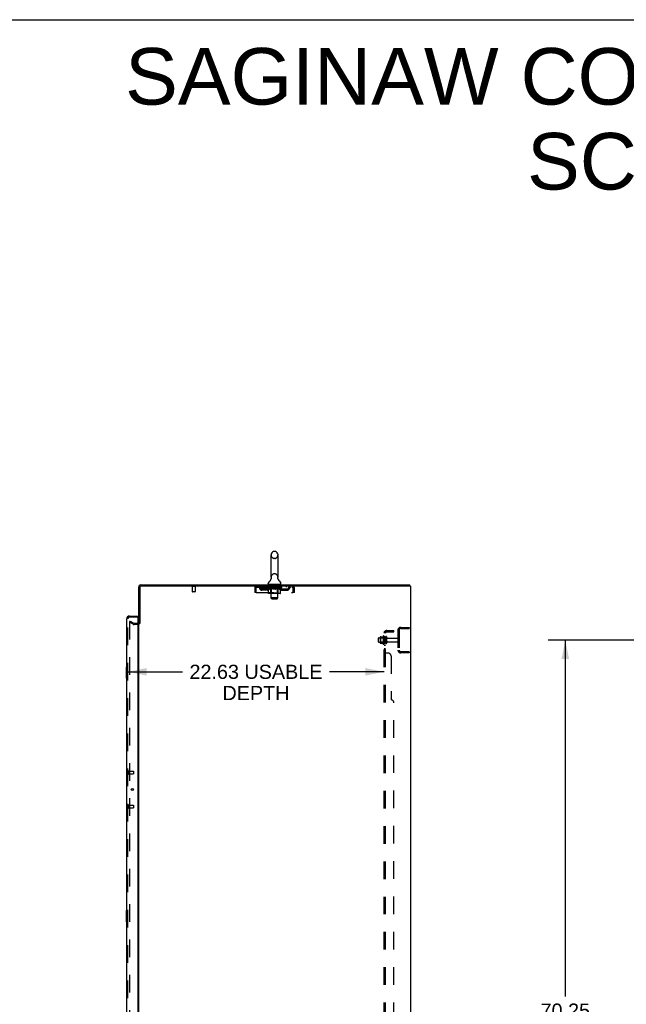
# Model space of a CAD drawing. Header units: inches. Extents: x 0 to 283, y 0 to 183.
# Tile 61 of 63: x 145 to 199, y 96 to 183. Entities that reach past the tile are written whole.
import ezdxf

# ---------------------------------------------------------------- set-up
doc = ezdxf.new("R2010")
doc.units = ezdxf.units.IN
doc.header["$LTSCALE"] = 15.583333
doc.header["$MEASUREMENT"] = 0
doc.linetypes.add('HIDDEN', pattern=[0.2, 0.1, -0.1])
doc.layers.get('0').update_dxf_attribs({"linetype": 'CONTINUOUS'})
for name, color, linetype in [('DEFAULT_2', 8, 'HIDDEN'), ('DIMENSIONS', 7, 'CONTINUOUS'), ('LEFTHAND_DOOR_ASSEMBLY', 7, 'CONTINUOUS'), ('RIGHTHAND_DOOR_ASSEMBLY', 7, 'CONTINUOUS'), ('SUBPANEL', 7, 'CONTINUOUS')]:
    doc.layers.add(name, color=color, linetype=linetype)
doc.styles.get("Standard").update_dxf_attribs({"font": 'arial.ttf'})
doc.dimstyles.new('DIMSTYLE_1', dxfattribs={"dimtxt": 1.25, "dimasz": 1.666667, "dimexe": 0.09, "dimexo": 0.07, "dimgap": 0.0375, "dimtad": 0, "dimtih": 1, "dimtoh": 1, "dimzin": 4, "dimdsep": 46, "dimtxsty": 'Standard', "dimblk": '_FILLED', "dimblk1": '_FILLED', "dimblk2": '_FILLED', "dimcen": 0.09, "dimadec": 3, "dimazin": 1, "dimtfac": 1, "dimtdec": 3, "dimtofl": 0, "dimtmove": 0, "dimatfit": 3, "dimldrblk": '_FILLED', "dimfxl": 0, "dimtolj": 1, "dimtzin": 4, "dimarcsym": 0})

# ---------------------------------------------------------------- blocks, each defined once
blk = doc.blocks.new('_FILLED')
at = {"color": 0, "linetype": 'ByBlock'}
blk.add_solid([(0, 0), (-1, 0.2), (-1, -0.2)], dxfattribs=at)
blk = doc.blocks.new('*D2')
at = {"layer": 'DIMENSIONS', "color": 2, "linetype": 'Continuous'}
for p, q in [((154.683, 125.738), (159.506, 125.738)), ((177.308, 125.738), (172.485, 125.738))]:
    blk.add_line(p, q, dxfattribs=at)
at = {"layer": 'DIMENSIONS', "color": 2, "linetype": 'Continuous', "xscale": 1.6666666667, "yscale": 1.6666666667, "zscale": 1.6666666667, "rotation": 180}
blk.add_blockref('_FILLED', (154.683, 125.738), dxfattribs=at)
at = {"layer": 'DIMENSIONS', "color": 2, "linetype": 'Continuous', "xscale": 1.6666666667, "yscale": 1.6666666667, "zscale": 1.6666666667}
blk.add_blockref('_FILLED', (177.308, 125.738), dxfattribs=at)
at = {"layer": 'DIMENSIONS', "color": 2, "linetype": 'Continuous', "insert": (165.996, 126.363), "char_height": 1.25, "width": 11.72862, "attachment_point": 2, "line_spacing_factor": 0.9}
blk.add_mtext('22.63 USABLE\\PDEPTH', dxfattribs=at)
blk = doc.blocks.new('*D4')
at = {"layer": 'DIMENSIONS', "color": 2, "linetype": 'Continuous'}
for p, q in [((203.294, 128.537), (191.817, 128.537)), ((193.317, 128.537), (193.317, 97.065)), ((193.317, 58.287), (193.317, 94.565)), ((203.294, 58.287), (191.817, 58.287))]:
    blk.add_line(p, q, dxfattribs=at)
at = {"layer": 'DIMENSIONS', "color": 2, "linetype": 'Continuous', "xscale": 1.6666666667, "yscale": 1.6666666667, "zscale": 1.6666666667}
for p, rotation in [((193.317, 128.537), 90), ((193.317, 58.287), 270)]:
    blk.add_blockref('_FILLED', p, dxfattribs=dict(at, rotation=rotation))
at = {"layer": 'DIMENSIONS', "color": 2, "linetype": 'Continuous', "insert": (193.317, 96.44), "char_height": 1.25, "width": 4.36803, "attachment_point": 2, "line_spacing_factor": 0.9}
blk.add_mtext('70.25', dxfattribs=at)

msp = doc.modelspace()

# ---------------------------------------------------------------- linework, layer by layer
at = {"color": 7, "linetype": 'Continuous'}
for p, q in [((0, 183.333), (283.333, 183.333)), ((167.331, 134.083), (167.331, 136.058)), ((167.681, 136.358), (167.593, 136.358)), ((167.943, 134.083), (167.943, 136.058)), ((167.337, 133.94), (167.336, 133.935)), ((167.931, 133.989), (167.932, 133.994)), ((167.931, 133.984), (167.931, 133.989)), ((167.931, 133.979), (167.931, 133.984)), ((167.931, 133.974), (167.931, 133.979)), ((167.932, 133.969), (167.931, 133.974)), ((167.932, 133.999), (167.933, 134.004)), ((167.932, 133.994), (167.932, 133.999)), ((167.932, 133.964), (167.932, 133.969)), ((167.933, 133.959), (167.932, 133.964)), ((167.933, 134.004), (167.934, 134.008)), ((167.934, 133.954), (167.933, 133.959)), ((167.934, 134.008), (167.935, 134.013)), ((167.934, 133.95), (167.934, 133.954)), ((167.935, 133.945), (167.934, 133.95)), ((167.075, 133.511), (167.075, 133.551)), ((167.137, 133.442), (167.137, 133.412)), ((168.137, 133.442), (167.137, 133.442)), ((168.137, 133.442), (168.137, 133.412)), ((168.2, 133.511), (168.2, 133.551)), ((179.585, 133.308), (179.585, 133.412)), ((155.741, 129.995), (155.637, 129.995))]:
    msp.add_line(p, q, dxfattribs=at)
at = {"color": 3, "linetype": 'Continuous'}
for p, q in [((155.637, 129.995), (155.637, 133.223)), ((155.741, 133.218), (155.741, 129.995)), ((155.826, 133.412), (179.585, 133.412)), ((179.637, 133.308), (155.831, 133.308)), ((179.637, 133.308), (179.637, 53.516)), ((155.637, 56.86), (155.637, 129.964))]:
    msp.add_line(p, q, dxfattribs=at)
at = {"color": 7, "linetype": 'Continuous'}
msp.add_lwpolyline([(167.339, 134.013), (167.34, 134.009), (167.341, 134.004), (167.342, 133.999), (167.342, 133.994), (167.343, 133.989), (167.343, 133.984), (167.343, 133.979), (167.343, 133.974), (167.343, 133.969), (167.342, 133.964), (167.341, 133.959), (167.341, 133.954), (167.34, 133.949), (167.339, 133.944), (167.337, 133.94)], dxfattribs=at)
for centre, radius, start, end in [((167.637, 136.058), 0.306, 105.63034, 180), ((167.593, 136.214), 0.144, 90, 105.63034), ((167.681, 136.214), 0.144, 74.36966, 90), ((167.637, 136.058), 0.306, 0, 74.36966), ((166.839, 134.099), 0.523, 304.66237, 347.23895), ((167.637, 134.083), 0.306, 180, 193.20532), ((168.435, 134.099), 0.523, 192.7611, 235.33763), ((167.637, 134.083), 0.306, 346.79468, 360), ((155.826, 133.223), 0.085, 94.4898, 175.5102), ((167.218, 133.551), 0.144, 124.66237, 180), ((167.144, 133.511), 0.069, 180, 265), ((168.131, 133.511), 0.069, 275, 360), ((168.056, 133.551), 0.144, 360, 55.33763)]:
    msp.add_arc(centre, radius, start, end, dxfattribs=at)
at = {"color": 3, "linetype": 'Continuous'}
for centre, radius, start, end in [((155.826, 133.223), 0.189, 90, 180), ((155.831, 133.218), 0.09, 90, 180), ((155.552, 130.101), 0.085, 274.04931, 360)]:
    msp.add_arc(centre, radius, start, end, dxfattribs=at)
at = {"layer": 'DEFAULT_2', "color": 8, "linetype": 'HIDDEN'}
for p, q in [((167.681, 135.758), (167.593, 135.758)), ((167.681, 134.383), (167.593, 134.383)), ((160.633, 133.265), (160.349, 133.265)), ((160.367, 133.265), (160.367, 132.818)), ((160.615, 133.265), (160.615, 132.818)), ((165.887, 133.141), (165.887, 132.746)), ((165.887, 133.141), (165.991, 133.141)), ((165.991, 133.141), (165.991, 132.746)), ((166.021, 132.746), (166.021, 133.141)), ((166.054, 133.204), (166.054, 133.308)), ((166.054, 133.204), (169.22, 133.204)), ((166.523, 132.953), (166.523, 133.057)), ((167.005, 133.057), (166.523, 133.057)), ((166.606, 133.308), (166.606, 133.204)), ((166.773, 132.953), (166.773, 133.057)), ((167.004, 133.157), (167.004, 133.198)), ((167.004, 133.197), (167.31, 133.197)), ((167.101, 133.09), (167.004, 133.157)), ((168.27, 133.157), (167.004, 133.157)), ((167.005, 133.197), (167.005, 133.202)), ((167.125, 133.201), (167.005, 133.202)), ((167.013, 133.198), (167.013, 133.204)), ((167.022, 133.194), (167.022, 133.198)), ((167.022, 133.194), (168.252, 133.194)), ((167.031, 133.194), (167.031, 133.198)), ((167.032, 133.194), (167.032, 133.198)), ((167.042, 133.198), (167.042, 133.204)), ((167.058, 133.194), (167.058, 133.198)), ((167.06, 133.194), (167.06, 133.198)), ((167.089, 133.198), (167.089, 133.204)), ((167.101, 132.683), (167.101, 133.09)), ((167.101, 133.09), (167.116, 133.08)), ((167.103, 133.194), (167.103, 133.198)), ((167.106, 133.194), (167.106, 133.198)), ((167.13, 133.071), (167.116, 133.08)), ((167.125, 133.197), (167.125, 133.201)), ((167.145, 133.063), (167.13, 133.071)), ((167.159, 133.056), (167.145, 133.063)), ((167.152, 133.198), (167.152, 133.204)), ((167.153, 133.194), (167.153, 133.197)), ((167.154, 133.194), (167.154, 133.197)), ((167.157, 133.194), (167.157, 133.197)), ((167.174, 133.05), (167.159, 133.056)), ((167.164, 133.194), (167.164, 133.198)), ((167.164, 133.194), (167.164, 133.197)), ((167.168, 133.194), (167.168, 133.198)), ((167.171, 133.194), (167.171, 133.198)), ((167.175, 133.194), (167.175, 133.197)), ((167.19, 133.194), (167.19, 133.197)), ((167.2, 133.204), (167.2, 133.308)), ((167.208, 133.194), (167.208, 133.2)), ((167.208, 133.194), (167.208, 133.197)), ((167.229, 133.194), (167.229, 133.197)), ((167.23, 133.198), (167.23, 133.204)), ((167.24, 133.194), (167.24, 133.198)), ((167.244, 133.194), (167.244, 133.198)), ((167.253, 133.194), (167.253, 133.197)), ((167.264, 133.194), (167.264, 133.201)), ((167.28, 133.194), (167.28, 133.197)), ((167.283, 133.194), (167.283, 133.197)), ((167.31, 133.056), (167.296, 133.05)), ((167.31, 133.194), (167.31, 133.197)), ((167.325, 133.063), (167.31, 133.056)), ((167.377, 133.197), (167.315, 133.197)), ((167.317, 133.442), (167.317, 133.412)), ((167.32, 133.198), (167.32, 133.204)), ((167.324, 132.686), (167.324, 133.154)), ((167.339, 133.071), (167.324, 133.063)), ((167.327, 133.194), (167.327, 133.198)), ((167.332, 133.194), (167.332, 133.198)), ((167.337, 132.261), (167.337, 133.412)), ((167.338, 133.194), (167.338, 133.203)), ((167.353, 133.079), (167.339, 133.07)), ((167.342, 133.194), (167.342, 133.197)), ((167.353, 133.194), (167.353, 133.197)), ((167.368, 133.089), (167.353, 133.079)), ((167.368, 132.683), (167.368, 133.089)), ((167.368, 133.089), (167.397, 133.079)), ((167.377, 133.194), (167.377, 133.197)), ((167.452, 133.197), (167.393, 133.197)), ((167.426, 133.071), (167.397, 133.079)), ((167.413, 133.194), (167.413, 133.197)), ((167.42, 133.198), (167.42, 133.204)), ((167.424, 133.194), (167.424, 133.198)), ((167.455, 133.063), (167.426, 133.071)), ((167.427, 133.194), (167.427, 133.203)), ((167.429, 133.194), (167.429, 133.198)), ((167.437, 133.194), (167.437, 133.198)), ((167.452, 133.194), (167.452, 133.197)), ((167.483, 133.056), (167.454, 133.063)), ((167.533, 133.197), (167.478, 133.197)), ((167.51, 133.05), (167.482, 133.056)), ((167.491, 133.194), (167.491, 133.197)), ((167.523, 133.197), (167.637, 133.204)), ((167.527, 133.198), (167.527, 133.204)), ((167.528, 133.204), (167.527, 133.204)), ((167.528, 133.198), (167.528, 133.204)), ((167.528, 133.194), (167.528, 133.198)), ((167.532, 133.432), (167.532, 133.352)), ((167.532, 133.194), (167.532, 133.198)), ((167.533, 133.194), (167.533, 133.198)), ((167.533, 133.194), (167.533, 133.197)), ((167.732, 133.342), (167.542, 133.342)), ((167.616, 133.197), (167.568, 133.197)), ((167.574, 133.194), (167.574, 133.197)), ((167.616, 133.194), (167.616, 133.197)), ((167.635, 133.198), (167.634, 133.198)), ((167.634, 133.194), (167.634, 133.198)), ((167.635, 133.194), (167.635, 133.198)), ((167.637, 133.198), (167.637, 133.204)), ((167.637, 133.204), (167.752, 133.197)), ((167.64, 133.194), (167.64, 133.198)), ((167.64, 133.194), (167.64, 133.198)), ((167.64, 133.198), (167.64, 133.198)), ((167.658, 133.194), (167.658, 133.197)), ((167.658, 133.197), (167.706, 133.197)), ((167.701, 133.194), (167.701, 133.197)), ((167.741, 133.194), (167.741, 133.198)), ((167.742, 133.432), (167.742, 133.352)), ((167.742, 133.194), (167.742, 133.197)), ((167.742, 133.197), (167.796, 133.197)), ((167.743, 133.194), (167.743, 133.198)), ((167.746, 133.198), (167.746, 133.204)), ((167.746, 133.204), (167.747, 133.204)), ((167.747, 133.198), (167.747, 133.204)), ((167.747, 133.194), (167.747, 133.198)), ((167.791, 133.056), (167.763, 133.05)), ((167.783, 133.194), (167.783, 133.197)), ((167.819, 133.063), (167.791, 133.056)), ((167.847, 133.07), (167.818, 133.063)), ((167.822, 133.194), (167.822, 133.197)), ((167.822, 133.197), (167.881, 133.197)), ((167.837, 133.194), (167.837, 133.198)), ((167.845, 133.194), (167.845, 133.198)), ((167.875, 133.079), (167.846, 133.07)), ((167.848, 133.194), (167.848, 133.203)), ((167.85, 133.194), (167.85, 133.198)), ((167.854, 133.198), (167.854, 133.204)), ((167.861, 133.194), (167.861, 133.197)), ((167.903, 133.088), (167.875, 133.079)), ((167.897, 133.194), (167.897, 133.197)), ((167.897, 133.197), (167.959, 133.197)), ((167.903, 132.683), (167.903, 133.088)), ((167.903, 133.088), (167.918, 133.079)), ((167.932, 133.07), (167.917, 133.079)), ((167.921, 133.194), (167.921, 133.197)), ((167.945, 133.063), (167.931, 133.07)), ((167.932, 133.194), (167.932, 133.197)), ((167.936, 133.194), (167.936, 133.203)), ((167.937, 132.261), (167.937, 133.412)), ((167.942, 133.194), (167.942, 133.198)), ((167.945, 133.063), (167.959, 133.056)), ((167.947, 133.194), (167.947, 133.198)), ((167.95, 132.686), (167.95, 133.154)), ((167.954, 133.198), (167.954, 133.204)), ((167.957, 133.442), (167.957, 133.412)), ((167.964, 133.194), (167.964, 133.197)), ((167.964, 133.197), (168.165, 133.197)), ((167.991, 133.194), (167.991, 133.197)), ((167.994, 133.194), (167.994, 133.197)), ((168.01, 133.194), (168.01, 133.201)), ((168.021, 133.194), (168.021, 133.197)), ((168.03, 133.194), (168.03, 133.198)), ((168.034, 133.194), (168.034, 133.198)), ((168.044, 133.198), (168.044, 133.204)), ((168.046, 133.194), (168.046, 133.197)), ((168.066, 133.194), (168.066, 133.2)), ((168.066, 133.194), (168.066, 133.197)), ((168.075, 133.204), (168.075, 133.308)), ((168.085, 133.194), (168.085, 133.197)), ((168.099, 133.194), (168.099, 133.197)), ((168.103, 133.194), (168.103, 133.198)), ((168.116, 133.056), (168.103, 133.05)), ((168.106, 133.194), (168.106, 133.198)), ((168.11, 133.194), (168.11, 133.198)), ((168.11, 133.194), (168.11, 133.197)), ((168.13, 133.063), (168.116, 133.056)), ((168.117, 133.194), (168.117, 133.197)), ((168.12, 133.194), (168.12, 133.197)), ((168.121, 133.194), (168.121, 133.197)), ((168.122, 133.198), (168.122, 133.204)), ((168.143, 133.07), (168.13, 133.063)), ((168.157, 133.079), (168.143, 133.07)), ((168.171, 133.088), (168.157, 133.078)), ((168.168, 133.194), (168.168, 133.198)), ((168.171, 133.194), (168.171, 133.198)), ((168.171, 133.088), (168.27, 133.157)), ((168.171, 132.683), (168.171, 133.088)), ((168.185, 133.198), (168.185, 133.204)), ((168.214, 133.194), (168.214, 133.198)), ((168.216, 133.194), (168.216, 133.198)), ((168.232, 133.198), (168.232, 133.204)), ((168.242, 133.194), (168.242, 133.198)), ((168.243, 133.194), (168.243, 133.198)), ((168.252, 133.194), (168.252, 133.198)), ((168.261, 133.198), (168.261, 133.204)), ((168.269, 133.057), (168.752, 133.057)), ((168.27, 133.157), (168.27, 133.204)), ((168.502, 132.953), (168.502, 133.057)), ((168.668, 133.308), (168.668, 133.204)), ((168.752, 132.953), (168.752, 133.057)), ((169.22, 133.308), (169.22, 133.204)), ((169.248, 133.155), (169.253, 133.141)), ((169.253, 133.141), (169.253, 132.746)), ((169.283, 132.746), (169.283, 133.141)), ((169.387, 133.141), (169.283, 133.141)), ((169.387, 132.746), (169.387, 133.141)), ((160.605, 132.808), (160.377, 132.808)), ((165.991, 132.746), (165.887, 132.746)), ((166.021, 132.746), (169.253, 132.746)), ((167.005, 132.953), (166.523, 132.953)), ((168.128, 132.646), (167.143, 132.646)), ((167.188, 133.046), (167.173, 133.05)), ((167.282, 133.046), (167.188, 133.046)), ((167.282, 133.046), (167.296, 133.05)), ((167.324, 132.686), (167.284, 132.646)), ((167.95, 132.686), (167.324, 132.686)), ((167.406, 132.192), (167.337, 132.261)), ((167.937, 132.261), (167.337, 132.261)), ((167.406, 132.192), (167.868, 132.192)), ((167.538, 133.046), (167.51, 133.051)), ((167.736, 133.046), (167.538, 133.046)), ((167.736, 133.046), (167.764, 133.05)), ((167.868, 132.192), (167.937, 132.261)), ((167.882, 132.646), (167.885, 132.646)), ((167.89, 132.648), (167.892, 132.65)), ((167.892, 132.65), (167.894, 132.653)), ((167.95, 132.686), (167.99, 132.646)), ((167.986, 133.046), (167.972, 133.051)), ((168.089, 133.046), (167.986, 133.046)), ((168.089, 133.046), (168.103, 133.051)), ((168.269, 132.953), (168.752, 132.953)), ((169.387, 132.746), (169.283, 132.746)), ((154.877, 130.217), (154.825, 130.127)), ((154.825, 130.147), (154.825, 56.678)), ((155.164, 129.931), (154.825, 130.127)), ((154.877, 130.217), (155.216, 130.021)), ((155.552, 130.016), (155.233, 130.016)), ((155.552, 129.912), (155.233, 129.912)), ((178.78, 129.662), (179.533, 129.662)), ((179.063, 129.662), (179.063, 129.558)), ((179.533, 129.662), (179.533, 129.558)), ((176.838, 128.725), (177.433, 128.725)), ((176.972, 128.793), (176.972, 128.282)), ((176.992, 128.721), (176.972, 128.741)), ((176.983, 128.815), (177.21, 128.815)), ((176.992, 128.721), (176.992, 128.354)), ((177.288, 128.721), (176.992, 128.721)), ((177.238, 128.893), (177.238, 128.181)), ((177.288, 128.721), (177.308, 128.741)), ((177.288, 128.721), (177.288, 128.354)), ((177.308, 128.871), (177.308, 128.203)), ((177.433, 128.28), (177.433, 128.795)), ((177.543, 128.28), (177.543, 128.795)), ((178.533, 129.416), (178.533, 127.659)), ((178.637, 129.416), (178.637, 127.659)), ((178.78, 129.558), (179.533, 129.558)), ((176.808, 128.38), (176.808, 128.695)), ((176.838, 128.35), (177.433, 128.35)), ((176.992, 128.354), (176.972, 128.334)), ((176.983, 128.26), (177.21, 128.26)), ((177.288, 128.354), (176.992, 128.354)), ((177.288, 128.354), (177.308, 128.334)), ((177.606, 128.702), (178.503, 128.702)), ((177.606, 128.372), (178.503, 128.372)), ((179.533, 127.516), (178.78, 127.516)), ((179.533, 127.412), (178.78, 127.412)), ((179.063, 127.516), (179.063, 127.412)), ((179.533, 127.516), (179.533, 127.412))]:
    msp.add_line(p, q, dxfattribs=at)
for points in [[(166.021, 133.141), (166.023, 133.16), (166.026, 133.178), (166.028, 133.196), (166.031, 133.214), (166.033, 133.23), (166.035, 133.245), (166.038, 133.259), (166.04, 133.272), (166.042, 133.283), (166.045, 133.292), (166.047, 133.299), (166.049, 133.304), (166.052, 133.307), (166.054, 133.308)], [(166.021, 133.141), (166.026, 133.155), (166.028, 133.162), (166.031, 133.169), (166.033, 133.175), (166.035, 133.18), (166.038, 133.186), (166.04, 133.19), (166.042, 133.195), (166.045, 133.198), (166.047, 133.201), (166.049, 133.203), (166.052, 133.204), (166.054, 133.204)], [(167.972, 133.051), (167.959, 133.056), (167.945, 133.063)], [(169.22, 133.308), (169.222, 133.307), (169.225, 133.304), (169.227, 133.299), (169.23, 133.292), (169.232, 133.283), (169.234, 133.272), (169.237, 133.259), (169.239, 133.245), (169.241, 133.23), (169.244, 133.214), (169.246, 133.196), (169.248, 133.178), (169.251, 133.16), (169.253, 133.141)], [(169.22, 133.204), (169.222, 133.204), (169.225, 133.203), (169.227, 133.201), (169.23, 133.198), (169.232, 133.195), (169.234, 133.19), (169.237, 133.186), (169.239, 133.18), (169.241, 133.175), (169.244, 133.169), (169.246, 133.162), (169.248, 133.155)], [(167.143, 132.646), (167.138, 132.646), (167.133, 132.647), (167.128, 132.648), (167.123, 132.65), (167.119, 132.653), (167.114, 132.656), (167.111, 132.659), (167.107, 132.663), (167.104, 132.668), (167.102, 132.672), (167.101, 132.678), (167.101, 132.683)], [(167.39, 132.646), (167.387, 132.646), (167.385, 132.647), (167.382, 132.648), (167.38, 132.65), (167.377, 132.653), (167.375, 132.656), (167.373, 132.659), (167.372, 132.663), (167.37, 132.668), (167.369, 132.672), (167.368, 132.678), (167.368, 132.683)], [(167.885, 132.646), (167.887, 132.647), (167.89, 132.648)], [(167.894, 132.653), (167.897, 132.656), (167.898, 132.659), (167.9, 132.663), (167.902, 132.668)], [(167.897, 132.656), (167.898, 132.659), (167.9, 132.663)], [(167.902, 132.668), (167.903, 132.672), (167.903, 132.678), (167.903, 132.683)], [(167.903, 132.672), (167.903, 132.678), (167.903, 132.683)], [(168.128, 132.646), (168.133, 132.646), (168.138, 132.647), (168.144, 132.648), (168.148, 132.65), (168.153, 132.653), (168.157, 132.656), (168.161, 132.659), (168.164, 132.663), (168.167, 132.668), (168.169, 132.672), (168.171, 132.678), (168.171, 132.683)], [(154.842, 130.167), (154.84, 130.167), (154.838, 130.166), (154.836, 130.166), (154.834, 130.165), (154.833, 130.164), (154.831, 130.162), (154.83, 130.161), (154.828, 130.159), (154.827, 130.157), (154.826, 130.155), (154.826, 130.153), (154.825, 130.151), (154.825, 130.149), (154.825, 130.147)], [(154.85, 130.164), (154.848, 130.165), (154.846, 130.166), (154.844, 130.166), (154.842, 130.167), (154.842, 130.167)]]:
    msp.add_lwpolyline(points, dxfattribs=at)
for centre, radius, start, end in [((167.637, 136.058), 0.306, 180, 254.36966), ((167.593, 135.901), 0.144, 254.36966, 270), ((167.681, 135.901), 0.144, 270, 285.63034), ((167.637, 136.058), 0.306, 285.63034, 360), ((167.637, 134.083), 0.306, 105.63034, 180), ((167.593, 134.239), 0.144, 90, 105.63034), ((167.681, 134.239), 0.144, 74.36966, 90), ((167.637, 134.083), 0.306, 0, 74.36966), ((160.349, 133.287), 0.0215, 90, 270), ((160.633, 133.287), 0.0215, 270, 90), ((166.054, 133.141), 0.167, 90, 180), ((166.054, 133.141), 0.063, 90, 180), ((166.233, 133.141), 0.167, 8.07163, 90), ((166.234, 133.142), 0.0625, 7.98631, 90), ((166.523, 133.182), 0.229, 187.98631, 270), ((166.523, 133.182), 0.125, 188.07163, 270), ((167.005, 133.182), 0.125, 270, 351.92837), ((167.005, 133.182), 0.229, 270, 352.01369), ((167.295, 133.141), 0.167, 90, 171.92837), ((167.144, 133.511), 0.069, 265, 270), ((167.294, 133.142), 0.0625, 90, 172.01369), ((167.284, 133.154), 0.0398, 0, 89.99999), ((167.307, 133.412), 0.03, 0, 90), ((167.522, 133.432), 0.01, 0, 90), ((167.542, 133.352), 0.01, 180, 270), ((167.732, 133.352), 0.01, 270, 360), ((167.752, 133.432), 0.01, 90, 180), ((167.967, 133.412), 0.03, 90, 180), ((167.99, 133.154), 0.0398, 90.00001, 180), ((167.98, 133.141), 0.167, 8.07163, 90), ((167.98, 133.142), 0.0625, 7.98631, 90), ((168.269, 133.182), 0.229, 187.98631, 270), ((168.131, 133.511), 0.069, 270, 275), ((168.269, 133.182), 0.125, 188.07163, 270), ((168.752, 133.182), 0.125, 270, 351.92837), ((168.752, 133.182), 0.229, 270, 352.01369), ((169.041, 133.141), 0.167, 90, 171.92837), ((169.04, 133.142), 0.0625, 90, 172.01369), ((169.22, 133.141), 0.167, 0, 90), ((169.22, 133.141), 0.063, 0, 90), ((160.377, 132.818), 0.01, 180, 270), ((160.605, 132.818), 0.01, 270, 360), ((155.233, 130.049), 0.137, 240, 270), ((155.233, 130.049), 0.033, 240, 270), ((155.552, 130.101), 0.189, 270, 360), ((155.552, 130.101), 0.085, 270, 274.04931), ((178.78, 129.416), 0.246, 90, 180), ((176.838, 128.695), 0.03, 90, 180.00001), ((177.113, 128.793), 0.141, 174.79195, 180), ((176.983, 128.805), 0.01, 90, 174.80617), ((177.192, 128.825), 0.01, 270, 336.03207), ((177.838, 128.537), 0.698, 149.33687, 156.03207), ((177.27, 128.871), 0.0384, 0, 145.55034), ((177.488, 128.795), 0.055, 360, 180), ((177.606, 128.765), 0.0625, 180, 270), ((178.78, 129.416), 0.142, 90, 180), ((176.838, 128.38), 0.03, 179.99999, 270), ((177.113, 128.282), 0.141, 180, 185.20805), ((176.983, 128.27), 0.01, 185.19383, 270), ((177.192, 128.25), 0.01, 23.96793, 90), ((177.838, 128.537), 0.698, 203.96793, 210.66313), ((177.27, 128.203), 0.0384, 214.44966, 360), ((177.488, 128.28), 0.055, 180, 0), ((177.606, 128.31), 0.0625, 90, 180), ((178.503, 128.672), 0.03, 360, 90), ((178.503, 128.402), 0.03, 270, 0), ((178.78, 127.659), 0.246, 180, 270), ((178.78, 127.659), 0.142, 180, 270)]:
    msp.add_arc(centre, radius, start, end, dxfattribs=at)
for centre, major_axis, ratio, start_param, end_param in [((167.637, 133.204), (0.633, 0.007), 0.05963, 9.249616, 9.431313), ((167.637, 133.204), (0.633, 0), 0.060556, -3.083241, -2.96706), ((166.96, 133.192), (0.198, 0.002), 0.05963, 0.25549, 1.295341), ((167.637, 133.204), (0.633, 0.013), 0.05688, 2.791345, 2.965878), ((167.028, 133.192), (0.198, -0.002), 0.05963, 0.605815, 1.645666), ((167.637, 133.204), (0.633, -0.007), 0.05963, -2.96643, -2.791898), ((166.96, 133.186), (0.198, 0.004), 0.05688, 1.20151, 1.294789), ((167.028, 133.186), (0.198, 0), 0.060556, 1.551758, 1.645036), ((166.984, 133.186), (0.198, 0.002), 0.05963, 1.170259, 1.376596), ((167.029, 133.188), (0.164, 0.002), 0.05963, 1.065228, 1.614276), ((167.01, 133.188), (0.164, 0.003), 0.05688, 0.890143, 1.43919), ((167.068, 133.188), (0.164, 0), 0.060556, 1.240391, 1.789438), ((166.956, 133.192), (0.198, 0.004), 0.05688, 0.080405, 1.120256), ((167.637, 133.204), (0.633, 0.019), 0.052395, 2.616403, 2.790936), ((167.091, 133.192), (0.198, -0.004), 0.05688, 0.7809, 1.820751), ((167.637, 133.204), (0.633, -0.013), 0.05688, -2.791345, -2.616812), ((166.956, 133.186), (0.198, 0.006), 0.052395, 1.026568, 1.119847), ((167.091, 133.186), (0.198, -0.002), 0.05963, 1.72692, 1.820198), ((167.009, 133.188), (0.164, 0.005), 0.052395, 0.715201, 1.264248), ((167.123, 133.188), (0.164, -0.002), 0.05963, 1.415553, 1.9646), ((167.637, 133.204), (0.633, 0.025), 0.046319, 2.441654, 2.616187), ((167.17, 133.192), (0.198, -0.006), 0.052395, 0.955842, 1.995693), ((166.973, 133.192), (0.198, 0.006), 0.052395, -0.094537, 0.945314), ((167.637, 133.204), (0.633, -0.019), 0.052395, -2.616403, -2.44187), ((166.973, 133.186), (0.198, 0.008), 0.046319, 0.851819, 0.945098), ((167.17, 133.186), (0.198, -0.004), 0.05688, 1.902006, 1.995284), ((167.027, 133.188), (0.164, 0.006), 0.046319, 0.540452, 1.089499), ((167.194, 133.188), (0.164, -0.003), 0.05688, 1.590638, 2.139686), ((166.984, 133.192), (0.198, 0), 0.060556, 0.430652, 0.777569), ((167.637, 133.204), (0.633, 0.029), 0.038841, 2.267123, 2.441656), ((167.263, 133.192), (0.198, -0.008), 0.046319, 1.130591, 2.170442), ((167.01, 133.192), (0.198, 0.008), 0.046319, -0.269286, 0.770565), ((167.637, 133.204), (0.633, -0.025), 0.046319, -2.441654, -2.267121), ((167.01, 133.186), (0.198, 0.009), 0.038841, 0.677289, 0.770567), ((167.263, 133.186), (0.198, -0.006), 0.052395, 2.076947, 2.170226), ((167.064, 133.188), (0.164, 0.008), 0.038841, 0.365921, 0.914969), ((167.279, 133.188), (0.164, -0.005), 0.052395, 1.76558, 2.314627), ((167.637, 133.204), (0.633, 0.033), 0.030195, 2.09281, 2.267343), ((167.368, 133.192), (0.198, -0.009), 0.038841, 1.305122, 2.344973), ((167.066, 133.192), (0.198, 0.009), 0.038841, -0.443817, 0.596034), ((167.637, 133.204), (0.633, -0.029), 0.038841, -2.267123, -2.092591), ((167.066, 133.186), (0.198, 0.01), 0.030195, 0.502975, 0.596254), ((167.368, 133.186), (0.198, -0.008), 0.046319, 2.251696, 2.344975), ((167.119, 133.188), (0.164, 0.009), 0.030195, 0.191608, 0.740655), ((167.374, 133.188), (0.164, -0.006), 0.046319, 1.940329, 2.489376), ((167.14, 133.192), (0.198, 0.01), 0.030195, -0.61813, 0.421721), ((167.637, 133.204), (0.633, 0.036), 0.020645, 1.918687, 2.09322), ((167.481, 133.192), (0.198, -0.01), 0.030195, 1.479435, 2.519286), ((167.637, 133.204), (0.633, -0.033), 0.030195, -2.09281, -1.918277), ((167.14, 133.186), (0.198, 0.011), 0.020645, 0.328852, 0.422131), ((167.481, 133.186), (0.198, -0.009), 0.038841, 2.426227, 2.519505), ((167.189, 133.188), (0.164, 0.009), 0.020645, 0.017485, 0.566532), ((167.478, 133.188), (0.164, -0.008), 0.038841, 2.11486, 2.663907), ((167.228, 133.192), (0.198, 0.011), 0.020645, -0.792253, 0.247598), ((167.637, 133.204), (0.633, 0.038), 0.010478, 1.744704, 1.919237), ((167.599, 133.192), (0.198, -0.011), 0.020645, 1.653558, 2.693409), ((167.637, 133.204), (0.633, -0.036), 0.020645, -1.918687, -1.744154), ((167.228, 133.186), (0.198, 0.012), 0.010478, 0.154869, 0.248148), ((167.599, 133.186), (0.198, -0.01), 0.030195, 2.60054, 2.693819), ((167.272, 133.188), (0.164, 0.01), 0.010478, 6.126688, 6.675735), ((167.586, 133.188), (0.164, -0.009), 0.030195, 2.289173, 2.83822), ((167.33, 133.192), (0.198, 0.012), 0.010478, -0.966236, -0.000846), ((167.718, 133.192), (0.198, -0.012), 0.010478, 1.827541, 2.867392), ((167.637, 133.204), (0.633, -0.038), 0.010478, -1.744704, -1.570171), ((167.718, 133.186), (0.198, -0.011), 0.020645, 2.774664, 2.867942), ((167.696, 133.188), (0.164, -0.009), 0.020645, 2.463296, 3.012344), ((167.556, 133.192), (0.198, 0.012), 0.010478, 0.274201, 1.314052), ((167.47, 133.188), (0.164, 0.01), 0.010478, -0.000483, 0.504314), ((167.44, 133.186), (0.198, 0.012), 0.010478, 0.099668, 0.192946), ((167.637, 133.204), (0.633, 0.038), 0.010478, -1.571421, -1.396888), ((167.834, 133.186), (0.198, -0.012), 0.010478, 2.948646, 3.041925), ((167.804, 133.188), (0.164, -0.01), 0.010478, 2.637279, 3.142076), ((167.675, 133.192), (0.198, 0.011), 0.020645, 0.448184, 1.488034), ((167.578, 133.188), (0.164, 0.009), 0.020645, 0.129249, 0.678296), ((167.556, 133.186), (0.198, 0.011), 0.020645, 0.273651, 0.366929), ((167.945, 133.192), (0.198, -0.012), 0.010478, -3.140747, -2.175357), ((167.637, 133.204), (0.633, 0.036), 0.020645, -1.397439, -1.222906), ((167.637, 133.204), (0.633, -0.038), 0.010478, 1.222355, 1.396888), ((167.793, 133.192), (0.198, 0.01), 0.030195, 0.622307, 1.662158), ((167.688, 133.188), (0.164, 0.009), 0.030195, 0.303372, 0.852419), ((168.002, 133.188), (0.164, -0.01), 0.010478, 2.749043, 3.29809), ((168.046, 133.192), (0.198, -0.011), 0.020645, 2.893995, 3.933846), ((167.675, 133.186), (0.198, 0.01), 0.030195, 0.447774, 0.541052), ((168.046, 133.186), (0.198, -0.012), 0.010478, 2.893445, 2.986723), ((167.906, 133.192), (0.198, 0.009), 0.038841, 0.79662, 1.836471), ((167.637, 133.204), (0.633, 0.033), 0.030195, -1.223315, -1.048783), ((167.637, 133.204), (0.633, -0.036), 0.020645, 1.048373, 1.222906), ((167.796, 133.188), (0.164, 0.008), 0.038841, 0.477686, 1.026733), ((168.085, 133.188), (0.164, -0.009), 0.020645, 2.57506, 3.124108), ((168.134, 133.192), (0.198, -0.01), 0.030195, 2.719872, 3.759723), ((168.011, 133.192), (0.198, 0.008), 0.046319, 0.971151, 2.011002), ((167.793, 133.186), (0.198, 0.009), 0.038841, 0.622087, 0.715366), ((168.134, 133.186), (0.198, -0.011), 0.020645, 2.719462, 2.812741), ((167.637, 133.204), (0.633, 0.029), 0.038841, -1.049002, -0.874469), ((167.637, 133.204), (0.633, -0.033), 0.030195, 0.87425, 1.048783), ((167.9, 133.188), (0.164, 0.006), 0.046319, 0.652216, 1.201263), ((168.104, 133.192), (0.198, 0.006), 0.052395, 1.1459, 2.185751), ((168.156, 133.188), (0.164, -0.009), 0.030195, 2.400937, 2.949985), ((168.208, 133.192), (0.198, -0.009), 0.038841, 2.545558, 3.585409), ((167.995, 133.188), (0.164, 0.005), 0.052395, 0.826965, 1.376012), ((167.906, 133.186), (0.198, 0.008), 0.046319, 0.796618, 0.889896), ((168.208, 133.186), (0.198, -0.01), 0.030195, 2.545339, 2.638617), ((168.183, 133.192), (0.198, 0.004), 0.05688, 1.320842, 2.360692), ((167.637, 133.204), (0.633, 0.025), 0.046319, -0.874471, -0.699939), ((167.637, 133.204), (0.633, -0.029), 0.038841, 0.699936, 0.874469), ((168.264, 133.192), (0.198, -0.008), 0.046319, 2.371028, 3.410879), ((168.21, 133.188), (0.164, -0.008), 0.038841, 2.226624, 2.775671), ((168.246, 133.192), (0.198, 0.002), 0.05963, 1.495927, 2.535778), ((168.08, 133.188), (0.164, 0.003), 0.05688, 1.001907, 1.550954), ((168.301, 133.192), (0.198, -0.006), 0.052395, 2.196279, 3.23613), ((168.011, 133.186), (0.198, 0.006), 0.052395, 0.971367, 1.064645), ((168.247, 133.188), (0.164, -0.006), 0.046319, 2.052093, 2.601141), ((168.29, 133.192), (0.198, 0), 0.060556, 1.671089, 2.71094), ((168.264, 133.186), (0.198, -0.009), 0.038841, 2.371026, 2.464304), ((168.318, 133.192), (0.198, -0.004), 0.05688, 2.021337, 3.061188), ((167.637, 133.204), (0.633, 0.019), 0.052395, -0.699723, -0.52519), ((167.637, 133.204), (0.633, -0.025), 0.046319, 0.525406, 0.699939), ((168.314, 133.192), (0.198, -0.002), 0.05963, 1.846251, 2.886102), ((168.151, 133.188), (0.164, 0.002), 0.05963, 1.176993, 1.72604), ((168.265, 133.188), (0.164, -0.005), 0.052395, 1.877344, 2.426392), ((168.207, 133.188), (0.164, 0), 0.060556, 1.352155, 1.901202), ((168.265, 133.188), (0.164, -0.003), 0.05688, 1.702402, 2.25145), ((168.245, 133.188), (0.164, -0.002), 0.05963, 1.527317, 2.076364), ((168.104, 133.186), (0.198, 0.004), 0.05688, 1.146309, 1.239587), ((168.301, 133.186), (0.198, -0.008), 0.046319, 2.196495, 2.289773), ((167.637, 133.204), (0.633, 0.013), 0.05688, -0.524781, -0.350248), ((167.637, 133.204), (0.633, -0.019), 0.052395, 0.350657, 0.52519), ((168.183, 133.186), (0.198, 0.002), 0.05963, 1.321394, 1.414673), ((168.318, 133.186), (0.198, -0.006), 0.052395, 2.021746, 2.115024), ((167.637, 133.204), (0.633, 0.007), 0.05963, -0.349695, -0.175162), ((167.637, 133.204), (0.633, -0.013), 0.05688, 0.175715, 0.350248), ((168.246, 133.186), (0.198, 0), 0.060556, 1.496556, 1.589835), ((168.314, 133.186), (0.198, -0.004), 0.05688, 1.846804, 1.940083), ((168.29, 133.186), (0.198, -0.002), 0.05963, 1.671719, 1.764997), ((167.637, 133.204), (0.633, 0), 0.060556, -0.174533, 0), ((167.637, 133.204), (0.633, -0.007), 0.05963, 0.000629, 0.175162)]:
    msp.add_ellipse(centre, major_axis=major_axis, ratio=ratio, start_param=start_param, end_param=end_param, dxfattribs=at)
at = {"layer": 'LEFTHAND_DOOR_ASSEMBLY', "color": 8, "linetype": 'HIDDEN'}
for p, q in [((155.538, 130.558), (154.826, 130.558)), ((154.683, 56.409), (154.683, 130.416))]:
    msp.add_line(p, q, dxfattribs=at)
msp.add_arc((154.826, 130.416), 0.142, 90, 180, dxfattribs=at)
at = {"layer": 'RIGHTHAND_DOOR_ASSEMBLY', "color": 3, "linetype": 'Continuous'}
for p, q in [((154.826, 130.662), (155.558, 130.662)), ((155.558, 130.538), (155.558, 56.286)), ((154.579, 56.409), (154.579, 130.416))]:
    msp.add_line(p, q, dxfattribs=at)
at = {"layer": 'RIGHTHAND_DOOR_ASSEMBLY', "color": 8, "linetype": 'HIDDEN'}
for p, q in [((155.538, 130.558), (154.826, 130.558)), ((154.683, 56.409), (154.683, 130.416)), ((154.726, 116.991), (154.726, 116.707)), ((154.726, 116.973), (155.173, 116.973)), ((154.726, 116.725), (155.173, 116.725)), ((155.183, 116.963), (155.183, 116.735)), ((154.726, 113.991), (154.726, 113.707)), ((154.726, 113.973), (155.173, 113.973)), ((155.183, 113.963), (155.183, 113.735)), ((154.726, 113.725), (155.173, 113.725))]:
    msp.add_line(p, q, dxfattribs=at)
at = {"layer": 'RIGHTHAND_DOOR_ASSEMBLY', "color": 7, "linetype": 'Continuous'}
for p, q in [((155.558, 130.558), (155.538, 130.558)), ((155.558, 130.558), (155.558, 130.662)), ((154.519, 126.147), (154.519, 125.177)), ((154.579, 126.162), (154.534, 126.162)), ((154.566, 126.062), (154.566, 125.262)), ((154.534, 125.162), (154.579, 125.162)), ((155.003, 115.404), (155.003, 115.294)), ((154.519, 104.647), (154.519, 103.677)), ((154.579, 104.662), (154.534, 104.662)), ((154.566, 104.562), (154.566, 103.762)), ((154.534, 103.662), (154.579, 103.662))]:
    msp.add_line(p, q, dxfattribs=at)
for points in [[(154.564, 126.098), (154.565, 126.093), (154.565, 126.087), (154.565, 126.081), (154.566, 126.075), (154.566, 126.068), (154.566, 126.062)], [(154.566, 125.262), (154.566, 125.256), (154.566, 125.25), (154.565, 125.244), (154.565, 125.238), (154.565, 125.232), (154.564, 125.226)], [(154.564, 104.598), (154.565, 104.593), (154.565, 104.587), (154.565, 104.581), (154.566, 104.575), (154.566, 104.568), (154.566, 104.562)], [(154.566, 103.762), (154.566, 103.756), (154.566, 103.75), (154.565, 103.744), (154.565, 103.738), (154.565, 103.732), (154.564, 103.726)]]:
    msp.add_lwpolyline(points, dxfattribs=at)
at = {"layer": 'RIGHTHAND_DOOR_ASSEMBLY', "color": 3, "linetype": 'Continuous'}
msp.add_circle((155.079, 115.349), 0.0938, dxfattribs=at)
for centre, radius, start, end in [((154.826, 130.416), 0.246, 90, 180), ((155.538, 130.538), 0.02, 0, 90)]:
    msp.add_arc(centre, radius, start, end, dxfattribs=at)
at = {"layer": 'RIGHTHAND_DOOR_ASSEMBLY', "color": 8, "linetype": 'HIDDEN'}
for centre, radius, start, end in [((154.826, 130.416), 0.142, 90, 180), ((154.705, 116.991), 0.0215, 0, 180), ((154.705, 116.707), 0.0215, 180, 360), ((155.173, 116.963), 0.01, 0, 90), ((155.173, 116.735), 0.01, 270, 360), ((154.705, 113.991), 0.0215, 0, 180), ((155.173, 113.963), 0.01, 0, 90), ((154.705, 113.707), 0.0215, 180, 360), ((155.173, 113.735), 0.01, 270, 360)]:
    msp.add_arc(centre, radius, start, end, dxfattribs=at)
at = {"layer": 'RIGHTHAND_DOOR_ASSEMBLY', "color": 7, "linetype": 'Continuous'}
for centre, radius, start, end in [((154.743, 130.272), 0.26, 87.37257, 90), ((154.534, 126.147), 0.015, 90, 180), ((154.564, 126.147), 0.015, 0, 90), ((154.534, 125.177), 0.015, 180, 270), ((154.564, 125.177), 0.015, 270, 360), ((154.534, 104.647), 0.015, 90, 180), ((154.564, 104.647), 0.015, 0, 90), ((154.534, 103.677), 0.015, 180, 270), ((154.564, 103.677), 0.015, 270, 360)]:
    msp.add_arc(centre, radius, start, end, dxfattribs=at)
at = {"layer": 'SUBPANEL', "color": 8, "linetype": 'HIDDEN'}
for p, q in [((177.308, 57.568), (177.308, 129.256)), ((177.433, 129.256), (177.308, 129.256)), ((177.433, 128.787), (177.308, 128.787)), ((177.362, 129.294), (177.459, 129.215)), ((177.433, 57.568), (177.433, 129.256)), ((177.434, 129.236), (177.433, 129.236)), ((177.545, 129.381), (178.183, 129.381)), ((177.545, 129.256), (178.183, 129.256)), ((177.933, 129.256), (177.933, 129.381)), ((178.183, 129.256), (178.183, 129.381)), ((177.433, 128.287), (177.308, 128.287)), ((177.433, 128.059), (177.308, 128.059)), ((177.433, 127.778), (177.308, 127.778)), ((177.433, 127.416), (177.308, 127.416)), ((177.683, 127.381), (177.362, 127.381)), ((177.436, 127.41), (177.435, 127.411)), ((177.933, 127.131), (177.933, 123.256)), ((178.183, 63.818), (178.183, 123.006))]:
    msp.add_line(p, q, dxfattribs=at)
for points in [[(177.339, 129.28), (177.331, 129.276), (177.327, 129.275), (177.324, 129.273), (177.321, 129.271), (177.318, 129.269), (177.315, 129.267), (177.312, 129.265), (177.311, 129.263), (177.309, 129.261), (177.309, 129.259), (177.308, 129.258), (177.308, 129.256)], [(177.362, 129.294), (177.36, 129.292), (177.357, 129.29), (177.354, 129.287), (177.35, 129.285), (177.347, 129.283), (177.343, 129.281), (177.339, 129.28)], [(177.377, 129.256), (177.376, 129.256), (177.375, 129.256), (177.375, 129.256), (177.374, 129.256), (177.374, 129.256), (177.374, 129.256), (177.373, 129.256), (177.373, 129.256)], [(177.373, 129.256), (177.373, 129.256), (177.373, 129.256), (177.374, 129.256), (177.374, 129.256), (177.374, 129.256), (177.375, 129.256), (177.375, 129.256), (177.376, 129.256), (177.377, 129.256), (177.377, 129.255), (177.378, 129.255), (177.379, 129.255), (177.379, 129.255), (177.38, 129.255), (177.381, 129.255), (177.382, 129.255), (177.383, 129.254), (177.383, 129.254), (177.384, 129.254), (177.385, 129.254), (177.386, 129.254), (177.387, 129.253), (177.388, 129.253), (177.389, 129.253), (177.39, 129.253), (177.391, 129.252), (177.391, 129.252), (177.392, 129.252), (177.393, 129.252), (177.394, 129.251), (177.395, 129.251), (177.396, 129.251), (177.397, 129.25), (177.398, 129.25), (177.399, 129.25), (177.4, 129.249), (177.401, 129.249), (177.403, 129.249), (177.404, 129.248), (177.405, 129.248), (177.406, 129.248), (177.407, 129.247), (177.408, 129.247), (177.409, 129.246), (177.41, 129.246), (177.411, 129.246), (177.412, 129.245), (177.413, 129.245), (177.414, 129.244), (177.415, 129.244), (177.416, 129.244), (177.417, 129.243), (177.418, 129.243), (177.419, 129.242), (177.42, 129.242), (177.421, 129.241), (177.422, 129.241), (177.423, 129.241), (177.424, 129.24), (177.425, 129.24), (177.426, 129.239), (177.426, 129.239), (177.427, 129.239), (177.428, 129.238), (177.429, 129.238), (177.43, 129.237), (177.43, 129.237), (177.431, 129.236), (177.432, 129.236), (177.432, 129.236), (177.433, 129.235), (177.434, 129.235), (177.434, 129.235), (177.435, 129.234), (177.436, 129.234), (177.436, 129.234), (177.437, 129.233), (177.437, 129.233), (177.437, 129.233), (177.437, 129.233)], [(177.447, 129.233), (177.445, 129.235), (177.443, 129.237), (177.441, 129.24), (177.439, 129.242), (177.437, 129.245), (177.436, 129.247), (177.435, 129.25), (177.434, 129.252), (177.433, 129.254), (177.433, 129.256)], [(177.437, 129.233), (177.437, 129.233), (177.437, 129.233), (177.437, 129.233), (177.436, 129.233), (177.436, 129.234), (177.436, 129.234), (177.435, 129.234), (177.435, 129.235), (177.434, 129.235), (177.434, 129.236)], [(177.459, 129.215), (177.459, 129.216), (177.459, 129.217), (177.459, 129.218), (177.459, 129.219), (177.458, 129.22), (177.457, 129.221), (177.456, 129.223), (177.454, 129.225), (177.453, 129.226), (177.451, 129.228), (177.447, 129.233)], [(177.309, 127.411), (177.309, 127.413), (177.308, 127.415), (177.308, 127.416)], [(177.318, 127.403), (177.315, 127.405), (177.312, 127.407), (177.311, 127.409), (177.309, 127.411), (177.309, 127.413), (177.308, 127.415), (177.308, 127.416)], [(177.327, 127.398), (177.324, 127.4), (177.321, 127.401), (177.318, 127.403), (177.315, 127.405)], [(177.335, 127.395), (177.331, 127.396), (177.327, 127.398)], [(177.362, 127.381), (177.36, 127.383), (177.357, 127.384), (177.354, 127.386), (177.35, 127.388), (177.347, 127.39), (177.343, 127.391), (177.335, 127.395)], [(177.434, 127.413), (177.433, 127.415), (177.433, 127.416)], [(177.439, 127.407), (177.437, 127.408), (177.436, 127.41), (177.435, 127.411), (177.434, 127.413), (177.433, 127.415), (177.433, 127.416)], [(177.443, 127.404), (177.441, 127.405), (177.439, 127.407), (177.437, 127.408)], [(177.453, 127.396), (177.451, 127.398), (177.449, 127.399), (177.447, 127.401), (177.443, 127.404)], [(177.459, 127.381), (177.459, 127.383), (177.459, 127.385), (177.459, 127.387), (177.459, 127.388), (177.458, 127.39), (177.457, 127.392), (177.456, 127.393), (177.454, 127.395), (177.453, 127.396), (177.451, 127.398)], [(177.457, 127.392), (177.456, 127.393), (177.454, 127.395)], [(177.459, 127.381), (177.459, 127.383), (177.459, 127.385), (177.459, 127.387), (177.459, 127.388), (177.458, 127.39)]]:
    msp.add_lwpolyline(points, dxfattribs=at)
for centre, radius, start, end in [((177.545, 129.144), 0.237, 90, 180), ((177.545, 129.144), 0.112, 90, 180), ((177.683, 127.131), 0.25, 0, 90), ((177.933, 123.006), 0.25, 0, 90)]:
    msp.add_arc(centre, radius, start, end, dxfattribs=at)

# ---------------------------------------------------------------- texts
at = {"layer": 'DIMENSIONS', "color": 2, "linetype": 'Continuous', "insert": (217.692, 180.833), "char_height": 5, "width": 126.28253, "attachment_point": 2, "line_spacing_factor": 0.9}
msp.add_mtext('SAGINAW CONTROL & ENGINEERING\\PSCE-N80XM7824', dxfattribs=at)

# ---------------------------------------------------------------- dimensions: what is measured, and where the dimension line sits
at = {"layer": 'DIMENSIONS', "color": 2, "linetype": 'Continuous'}
dim = msp.add_linear_dim(base=(193.317, 128.537), p1=(203.364, 58.287), p2=(203.364, 128.537), angle=90, dimstyle='DIMSTYLE_1', dxfattribs=at)
dim.commit()
dim.dimension.update_dxf_attribs({"geometry": '*D4', "text_midpoint": (193.321, 95.808), "dimtype": 160})
dim = msp.add_linear_dim(base=(177.308072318, 125.737581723), p1=(154.683072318, 56.26616807), p2=(177.308072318, 59.44341807), text='<> USABLE\\PDEPTH', dimstyle='DIMSTYLE_1', dxfattribs=at)
dim.commit()
dim.dimension.update_dxf_attribs({"geometry": '*D2', "text_midpoint": (165.995572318, 124.800081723), "dimtype": 160})

doc.saveas('drawing.dxf')
